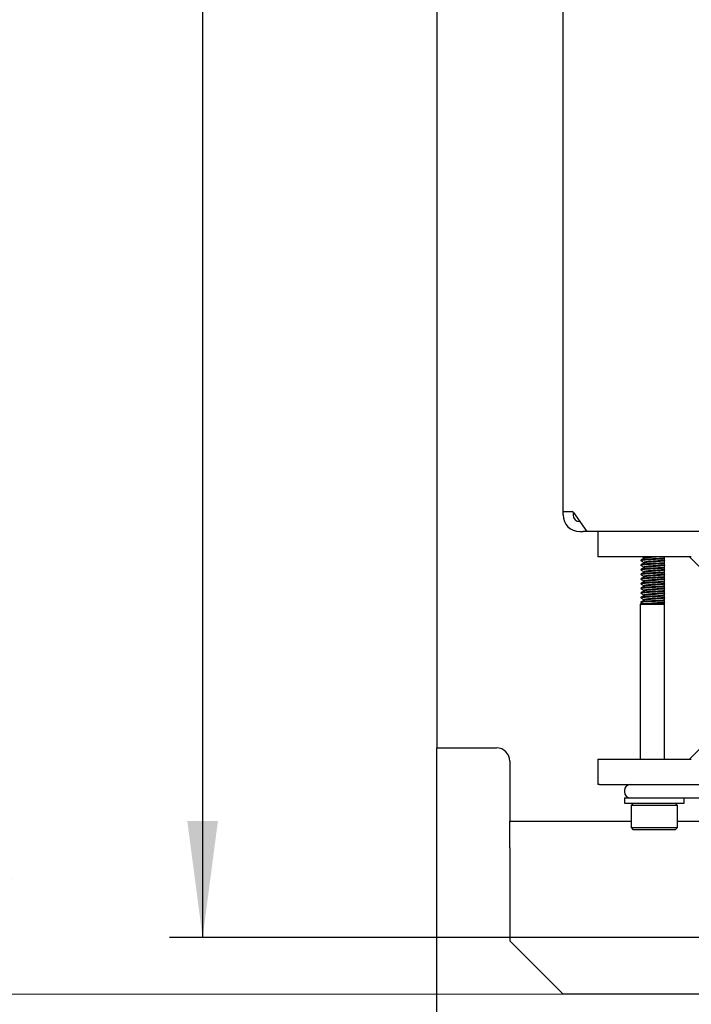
# Model space of a CAD drawing. Header units: millimetres. Extents: x 16 to 577, y 6 to 416.
# Tile 13 of 119: x 56 to 76, y 231 to 261. Entities that reach past the tile are written whole.
import ezdxf

# ---------------------------------------------------------------- set-up
doc = ezdxf.new("R2010")
doc.units = ezdxf.units.MM
doc.layers.add('SLD-0', color=7, linetype='Continuous')
doc.styles.add('SLDTEXTSTYLE0', font='TXT', dxfattribs={"width": 0.605})
doc.dimstyles.new('SLDDIMSTYLE0', dxfattribs={"dimtxt": 3.5, "dimasz": 3.5, "dimexe": 0, "dimexo": 0.0625, "dimgap": 0.875, "dimtad": 1, "dimlfac": 5, "dimrnd": 1e-09, "dimzin": 12, "dimdsep": 46, "dimtxsty": 'SLDTEXTSTYLE0', "dimsah": 1, "dimcen": 0.09, "dimadec": 0, "dimazin": 3, "dimtfac": 1, "dimtofl": 0, "dimtmove": 0, "dimatfit": 3, "dimfxl": 1, "dimfrac": 2, "dimtolj": 1, "dimtzin": 12, "dimarcsym": 0})
doc.dimstyles.new('SLDDIMSTYLE2', dxfattribs={"dimtxt": 3.5, "dimasz": 3.5, "dimexe": 0, "dimexo": 0.0625, "dimgap": 0.875, "dimtad": 1, "dimdec": 0, "dimlfac": 5, "dimrnd": 1e-09, "dimzin": 12, "dimdsep": 46, "dimtxsty": 'SLDTEXTSTYLE0', "dimsah": 1, "dimcen": 0.09, "dimadec": 0, "dimazin": 3, "dimtfac": 1, "dimtofl": 0, "dimtmove": 0, "dimatfit": 3, "dimfxl": 1, "dimfrac": 2, "dimtolj": 1, "dimtzin": 12, "dimarcsym": 0})

# ---------------------------------------------------------------- blocks, each defined once
blk = doc.blocks.new('_D')
at = {"color": 7, "linetype": 'Continuous', "lineweight": 0}
for p, q in [((72.318, 339.659), (54.302, 339.659)), ((55.302, 339.659), (55.302, 231.659)), ((72.318, 231.659), (54.302, 231.659))]:
    blk.add_line(p, q, dxfattribs=at)
at = {"color": 7, "linetype": 'Continuous', "lineweight": 18}
for points in [[(55.302, 339.659), (54.842, 336.159), (55.762, 336.159)], [(55.302, 231.659), (55.762, 235.159), (54.842, 235.159)]]:
    blk.add_solid(points, dxfattribs=at)
at = {"color": 7, "linetype": 'Continuous', "lineweight": 18, "insert": (50.79, 281.649), "char_height": 3.5, "attachment_point": 1, "rotation": 90, "style": 'SLDTEXTSTYLE0'}
blk.add_mtext('540', dxfattribs=at)
blk = doc.blocks.new('_D_7')
at = {"layer": 'SLD-0'}
for p, q in [((68.518, 239.059), (68.518, 204.087)), ((208.518, 239.059), (208.518, 204.087)), ((68.518, 205.087), (208.518, 205.087))]:
    blk.add_line(p, q, dxfattribs=at)
for points in [[(68.518, 205.087), (72.018, 204.627), (72.018, 205.547)], [(208.518, 205.087), (205.018, 205.547), (205.018, 204.627)]]:
    blk.add_solid(points, dxfattribs=at)
at = {"layer": 'SLD-0', "insert": (134.508, 209.599), "char_height": 3.5, "attachment_point": 1, "style": 'SLDTEXTSTYLE0'}
blk.add_mtext('700', dxfattribs=at)
blk = doc.blocks.new('_D_9')
at = {"layer": 'SLD-0'}
for p, q in [((96.918, 337.259), (60.482, 337.259)), ((61.482, 337.259), (61.482, 233.359)), ((76.918, 233.359), (60.482, 233.359))]:
    blk.add_line(p, q, dxfattribs=at)
for points in [[(61.482, 337.259), (61.022, 333.759), (61.942, 333.759)], [(61.482, 233.359), (61.942, 236.859), (61.022, 236.859)]]:
    blk.add_solid(points, dxfattribs=at)
at = {"layer": 'SLD-0', "insert": (56.97, 281.299), "char_height": 3.5, "attachment_point": 1, "rotation": 90, "style": 'SLDTEXTSTYLE0'}
blk.add_mtext('520', dxfattribs=at)

msp = doc.modelspace()

# ---------------------------------------------------------------- linework, layer by layer
at = {"color": 7, "linetype": 'Continuous', "lineweight": 25}
for p, q in [((72.3184, 246.0594), (72.3184, 329.6594)), ((68.5184, 264.5594), (68.5184, 239.0594)), ((72.3285, 246.1594), (72.4648, 246.1594)), ((72.4648, 246.1594), (72.577, 246.1594)), ((72.627, 246.1301), (73.0305, 245.5594)), ((73.0184, 245.5765), (73.0184, 245.5594)), ((72.8184, 245.5594), (72.9184, 245.5594)), ((73.0184, 245.5594), (72.9184, 245.5594)), ((73.0305, 245.5594), (73.0184, 245.5594)), ((81.4374, 245.5594), (73.0305, 245.5594)), ((73.3632, 245.5594), (73.3632, 244.7994)), ((73.4115, 244.7994), (73.3632, 244.7994)), ((76.1736, 244.7994), (73.4115, 244.7994)), ((74.6604, 244.7044), (74.6604, 244.6869)), ((74.7513, 244.7744), (74.7513, 244.7584)), ((75.3594, 244.7994), (75.3594, 238.7194)), ((76.1184, 244.7994), (76.6184, 244.2994)), ((74.6604, 244.5644), (74.6604, 244.5469)), ((74.6604, 244.4244), (74.6604, 244.4069)), ((74.7513, 244.6344), (74.7513, 244.6184)), ((74.7513, 244.4944), (74.7513, 244.4784)), ((74.6604, 244.2844), (74.6604, 244.2669)), ((74.6604, 244.1444), (74.6604, 244.1269)), ((74.7513, 244.3544), (74.7513, 244.3384)), ((74.7513, 244.2144), (74.7513, 244.1984)), ((74.6604, 244.0044), (74.6604, 243.9869)), ((74.6604, 243.8644), (74.6604, 243.8469)), ((74.7513, 244.0744), (74.7513, 244.0584)), ((74.7513, 243.9344), (74.7513, 243.9184)), ((74.7513, 243.7944), (74.7513, 243.7784)), ((74.6604, 243.7244), (74.6604, 243.7069)), ((74.6604, 243.5844), (74.6604, 243.5669)), ((74.7513, 243.6544), (74.7513, 243.6384)), ((74.7513, 243.5144), (74.7513, 243.4984)), ((74.7011, 243.3994), (74.635, 243.3754)), ((74.635, 243.3754), (74.635, 238.7194)), ((74.635, 243.3754), (75.3594, 243.3754)), ((74.6604, 243.4444), (74.6604, 243.4269)), ((74.6624, 243.4246), (74.708, 243.3981)), ((74.7011, 243.3994), (75.3594, 243.3994)), ((68.5184, 239.0594), (70.1184, 239.0594)), ((70.1184, 239.0594), (70.3184, 239.0594)), ((76.6184, 239.2194), (76.1184, 238.7194)), ((70.7184, 238.6594), (70.7184, 238.4594)), ((73.3632, 238.7194), (73.3632, 237.9594)), ((73.3632, 238.7194), (73.4115, 238.7194)), ((73.4115, 238.7194), (76.1736, 238.7194)), ((70.7184, 238.4594), (70.7184, 236.8594)), ((73.4115, 237.9594), (73.3632, 237.9594)), ((73.4115, 237.9594), (81.0727, 237.9594)), ((74.1604, 237.7794), (74.1604, 237.7394)), ((74.1604, 237.5594), (74.1604, 237.3994)), ((74.1604, 237.5594), (75.8577, 237.5594)), ((74.1604, 237.3994), (75.9604, 237.3994)), ((74.4304, 237.3994), (74.3604, 237.3294)), ((74.3604, 237.3294), (74.3604, 236.6694)), ((75.7604, 237.3294), (74.3604, 237.3294)), ((75.7604, 237.3294), (75.6904, 237.3994)), ((75.7604, 236.6694), (75.7604, 237.3294)), ((75.8577, 237.5594), (75.9806, 237.5594)), ((75.9604, 237.3994), (75.9604, 237.5594)), ((75.9806, 237.5594), (76.8808, 237.5594)), ((70.7184, 236.8594), (74.3604, 236.8594)), ((70.7184, 236.0594), (70.7184, 236.8594)), ((75.7604, 236.8594), (77.9657, 236.8594)), ((74.3604, 236.6694), (74.4304, 236.5994)), ((74.3604, 236.6694), (75.7604, 236.6694)), ((75.6904, 236.5994), (74.4304, 236.5994)), ((75.6904, 236.5994), (75.7604, 236.6694)), ((70.7184, 236.0594), (70.7184, 233.2594)), ((72.3184, 231.6594), (70.7184, 233.2594)), ((76.8184, 231.6594), (72.3184, 231.6594))]:
    msp.add_line(p, q, dxfattribs=at)
for centre, radius, start, end in [((72.5739, 246.0968), 0.0626, 32.07472, 87.2029), ((72.8184, 246.0594), 0.5, 180, 270), ((72.8184, 246.0594), 0.2, 180, 270), ((70.3184, 238.6594), 0.4, 0, 90), ((74.3404, 237.7794), 0.18, 90, 180), ((74.3404, 237.7394), 0.18, 180, 270)]:
    msp.add_arc(centre, radius, start, end, dxfattribs=at)
for points, knots in [([(72.3184, 246.0594), (72.3184, 246.0706), (72.3184, 246.0931), (72.3187, 246.123), (72.3202, 246.1456), (72.3235, 246.1576), (72.3271, 246.1589), (72.3285, 246.1594)], [0, 0, 0, 0, 0.2137492, 0.4275077, 0.6408842, 0.8527888, 1, 1, 1, 1]), ([(72.622, 246.136), (72.621, 246.1304), (72.6186, 246.1178), (72.6184, 246.0906), (72.6184, 246.0697), (72.6184, 246.0594)], [0, 0, 0, 0, 0.2860622, 0.6493317, 1, 1, 1, 1]), ([(75.3594, 244.7411), (75.3546, 244.7407), (75.3214, 244.7374), (75.215, 244.7303), (75.0611, 244.7219), (74.9032, 244.7134), (74.7696, 244.7039), (74.6843, 244.696), (74.6499, 244.6891), (74.6653, 244.6853), (74.6684, 244.6846)], [0, 0, 0, 0, 0.0265765, 0.1847068, 0.3387875, 0.4928683, 0.6509986, 0.8028678, 0.9596251, 1, 1, 1, 1]), ([(75.3594, 244.7586), (75.3546, 244.7582), (75.3214, 244.7549), (75.2149, 244.7478), (75.0612, 244.7394), (74.9027, 244.7309), (74.7712, 244.7214), (74.6786, 244.7135), (74.6665, 244.7075), (74.6604, 244.7044)], [0, 0, 0, 0, 0.0276947, 0.1924781, 0.3530416, 0.513605, 0.6783884, 0.8366474, 1, 1, 1, 1]), ([(74.7532, 244.7595), (74.738, 244.7506), (74.7075, 244.7328), (74.677, 244.7151), (74.6617, 244.7063)], [0, 0, 0, 0, 0.4996817, 1, 1, 1, 1]), ([(74.6624, 244.6846), (74.6776, 244.6757), (74.7073, 244.6585), (74.7369, 244.6413), (74.7513, 244.6329)], [0, 0, 0, 0, 0.5133997, 1, 1, 1, 1]), ([(74.7058, 244.7994), (74.7065, 244.7989), (74.7217, 244.7901), (74.7369, 244.7813), (74.7513, 244.7729)], [0, 0, 0, 0, 0.0510382, 1, 1, 1, 1]), ([(74.927, 244.7994), (74.8967, 244.7967), (74.8318, 244.791), (74.7657, 244.7835), (74.7562, 244.7775), (74.7513, 244.7744)], [0, 0, 0, 0, 0.3018629, 0.6453793, 1, 1, 1, 1]), ([(75.3636, 244.7018), (75.3592, 244.6996), (75.3492, 244.6944), (75.2826, 244.6873), (75.1822, 244.6778), (75.0604, 244.6694), (74.9387, 244.6609), (74.8369, 244.6514), (74.7654, 244.6435), (74.7561, 244.6375), (74.7513, 244.6344)], [0, 0, 0, 0, 0.098022, 0.220979, 0.3530147, 0.4816545, 0.6102944, 0.7423301, 0.8691158, 1, 1, 1, 1]), ([(75.1634, 244.7994), (75.1293, 244.7969), (75.0563, 244.7915), (74.9384, 244.7835), (74.8374, 244.7739), (74.7701, 244.7667), (74.7612, 244.7614), (74.7573, 244.7591)], [0, 0, 0, 0, 0.1884754, 0.403452, 0.6241036, 0.8359817, 1, 1, 1, 1]), ([(75.3636, 244.6891), (75.3659, 244.6884), (75.3775, 244.6846), (75.351, 244.6777), (75.2851, 244.6699), (75.1818, 244.6603), (75.0605, 244.6519), (74.9386, 244.6434), (74.8373, 244.6339), (74.7701, 244.6267), (74.7612, 244.6214), (74.7573, 244.6191)], [0, 0, 0, 0, 0.031623, 0.1578691, 0.280162, 0.4075188, 0.5316001, 0.6556813, 0.7830382, 0.9053311, 1, 1, 1, 1]), ([(75.3594, 244.6011), (75.3546, 244.6007), (75.3214, 244.5974), (75.215, 244.5903), (75.0611, 244.5819), (74.9032, 244.5734), (74.7696, 244.5639), (74.6843, 244.556), (74.6499, 244.5491), (74.6653, 244.5453), (74.6684, 244.5446)], [0, 0, 0, 0, 0.0265765, 0.1847068, 0.3387875, 0.4928683, 0.6509986, 0.8028678, 0.9596251, 1, 1, 1, 1]), ([(75.3594, 244.4611), (75.3546, 244.4607), (75.3214, 244.4574), (75.215, 244.4503), (75.0611, 244.4419), (74.9032, 244.4334), (74.7696, 244.4239), (74.6843, 244.416), (74.6499, 244.4091), (74.6653, 244.4053), (74.6684, 244.4046)], [0, 0, 0, 0, 0.0265765, 0.1847068, 0.3387875, 0.4928683, 0.6509986, 0.8028678, 0.9596251, 1, 1, 1, 1]), ([(75.3594, 244.6186), (75.3546, 244.6182), (75.3214, 244.6149), (75.2149, 244.6078), (75.0612, 244.5994), (74.9027, 244.5909), (74.7712, 244.5814), (74.6786, 244.5735), (74.6665, 244.5675), (74.6604, 244.5644)], [0, 0, 0, 0, 0.0276947, 0.1924781, 0.3530416, 0.513605, 0.6783884, 0.8366474, 1, 1, 1, 1]), ([(75.3594, 244.4786), (75.3546, 244.4782), (75.3214, 244.4749), (75.2149, 244.4678), (75.0612, 244.4594), (74.9027, 244.4509), (74.7712, 244.4414), (74.6786, 244.4335), (74.6665, 244.4275), (74.6604, 244.4244)], [0, 0, 0, 0, 0.0276947, 0.1924781, 0.3530416, 0.513605, 0.6783884, 0.8366474, 1, 1, 1, 1]), ([(74.7532, 244.6195), (74.738, 244.6106), (74.7075, 244.5928), (74.677, 244.5751), (74.6617, 244.5663)], [0, 0, 0, 0, 0.4996817, 1, 1, 1, 1]), ([(74.7532, 244.4795), (74.738, 244.4706), (74.7075, 244.4528), (74.677, 244.4351), (74.6617, 244.4263)], [0, 0, 0, 0, 0.4996817, 1, 1, 1, 1]), ([(74.6624, 244.5446), (74.6776, 244.5357), (74.7073, 244.5185), (74.7369, 244.5013), (74.7513, 244.4929)], [0, 0, 0, 0, 0.5133997, 1, 1, 1, 1]), ([(74.6624, 244.4046), (74.6776, 244.3957), (74.7073, 244.3785), (74.7369, 244.3613), (74.7513, 244.3529)], [0, 0, 0, 0, 0.5133997, 1, 1, 1, 1]), ([(75.3636, 244.5618), (75.3592, 244.5596), (75.3492, 244.5544), (75.2826, 244.5473), (75.1822, 244.5378), (75.0604, 244.5294), (74.9387, 244.5209), (74.8369, 244.5114), (74.7654, 244.5035), (74.7561, 244.4975), (74.7513, 244.4944)], [0, 0, 0, 0, 0.098022, 0.220979, 0.3530147, 0.4816545, 0.6102944, 0.7423301, 0.8691158, 1, 1, 1, 1]), ([(75.3636, 244.4218), (75.3592, 244.4196), (75.3492, 244.4144), (75.2826, 244.4073), (75.1822, 244.3978), (75.0604, 244.3894), (74.9387, 244.3809), (74.8369, 244.3714), (74.7654, 244.3635), (74.7561, 244.3575), (74.7513, 244.3544)], [0, 0, 0, 0, 0.098022, 0.220979, 0.3530147, 0.4816545, 0.6102944, 0.7423301, 0.8691158, 1, 1, 1, 1]), ([(75.3636, 244.5491), (75.3659, 244.5484), (75.3775, 244.5446), (75.351, 244.5377), (75.2851, 244.5299), (75.1818, 244.5203), (75.0605, 244.5119), (74.9386, 244.5034), (74.8373, 244.4939), (74.7701, 244.4867), (74.7612, 244.4814), (74.7573, 244.4791)], [0, 0, 0, 0, 0.031623, 0.1578691, 0.280162, 0.4075188, 0.5316001, 0.6556813, 0.7830382, 0.9053311, 1, 1, 1, 1]), ([(75.3636, 244.4091), (75.3659, 244.4084), (75.3775, 244.4046), (75.351, 244.3977), (75.2851, 244.3899), (75.1818, 244.3803), (75.0605, 244.3719), (74.9386, 244.3634), (74.8373, 244.3539), (74.7701, 244.3467), (74.7612, 244.3414), (74.7573, 244.3391)], [0, 0, 0, 0, 0.031623, 0.1578691, 0.280162, 0.4075188, 0.5316001, 0.6556813, 0.7830382, 0.9053311, 1, 1, 1, 1]), ([(75.3594, 244.3211), (75.3546, 244.3207), (75.3214, 244.3174), (75.215, 244.3103), (75.0611, 244.3019), (74.9032, 244.2934), (74.7696, 244.2839), (74.6843, 244.276), (74.6499, 244.2691), (74.6653, 244.2653), (74.6684, 244.2646)], [0, 0, 0, 0, 0.0265765, 0.1847068, 0.3387875, 0.4928683, 0.6509986, 0.8028678, 0.9596251, 1, 1, 1, 1]), ([(75.3594, 244.1811), (75.3546, 244.1807), (75.3214, 244.1774), (75.215, 244.1703), (75.0611, 244.1619), (74.9032, 244.1534), (74.7696, 244.1439), (74.6843, 244.136), (74.6499, 244.1291), (74.6653, 244.1253), (74.6684, 244.1246)], [0, 0, 0, 0, 0.0265765, 0.1847068, 0.3387875, 0.4928683, 0.6509986, 0.8028678, 0.9596251, 1, 1, 1, 1]), ([(75.3594, 244.3386), (75.3546, 244.3382), (75.3214, 244.3349), (75.2149, 244.3278), (75.0612, 244.3194), (74.9027, 244.3109), (74.7712, 244.3014), (74.6786, 244.2935), (74.6665, 244.2875), (74.6604, 244.2844)], [0, 0, 0, 0, 0.0276947, 0.1924781, 0.3530416, 0.513605, 0.6783884, 0.8366474, 1, 1, 1, 1]), ([(75.3594, 244.1986), (75.3546, 244.1982), (75.3214, 244.1949), (75.2149, 244.1878), (75.0612, 244.1794), (74.9027, 244.1709), (74.7712, 244.1614), (74.6786, 244.1535), (74.6665, 244.1475), (74.6604, 244.1444)], [0, 0, 0, 0, 0.02769471, 0.19247809, 0.35304156, 0.51360502, 0.67838841, 0.83664736, 1, 1, 1, 1]), ([(74.7532, 244.3395), (74.738, 244.3306), (74.7075, 244.3128), (74.677, 244.2951), (74.6617, 244.2863)], [0, 0, 0, 0, 0.4996817, 1, 1, 1, 1]), ([(74.7532, 244.1995), (74.738, 244.1906), (74.7075, 244.1728), (74.677, 244.1551), (74.6617, 244.1463)], [0, 0, 0, 0, 0.4996817, 1, 1, 1, 1]), ([(74.6624, 244.2646), (74.6776, 244.2557), (74.7073, 244.2385), (74.7369, 244.2213), (74.7513, 244.2129)], [0, 0, 0, 0, 0.5133997, 1, 1, 1, 1]), ([(74.6624, 244.1246), (74.6776, 244.1157), (74.7073, 244.0985), (74.7369, 244.0813), (74.7513, 244.0729)], [0, 0, 0, 0, 0.51339973, 1, 1, 1, 1]), ([(75.3636, 244.2818), (75.3592, 244.2796), (75.3492, 244.2744), (75.2826, 244.2673), (75.1822, 244.2578), (75.0604, 244.2494), (74.9387, 244.2409), (74.8369, 244.2314), (74.7654, 244.2235), (74.7561, 244.2175), (74.7513, 244.2144)], [0, 0, 0, 0, 0.098022, 0.220979, 0.3530147, 0.4816545, 0.6102944, 0.7423301, 0.8691158, 1, 1, 1, 1]), ([(75.3636, 244.1418), (75.3592, 244.1396), (75.3492, 244.1344), (75.2826, 244.1273), (75.1822, 244.1178), (75.0604, 244.1094), (74.9387, 244.1009), (74.8369, 244.0914), (74.7654, 244.0835), (74.7561, 244.0775), (74.7513, 244.0744)], [0, 0, 0, 0, 0.098022, 0.220979, 0.3530147, 0.4816545, 0.6102944, 0.7423301, 0.8691158, 1, 1, 1, 1]), ([(75.3636, 244.2691), (75.3659, 244.2684), (75.3775, 244.2646), (75.351, 244.2577), (75.2851, 244.2499), (75.1818, 244.2403), (75.0605, 244.2319), (74.9386, 244.2234), (74.8373, 244.2139), (74.7701, 244.2067), (74.7612, 244.2014), (74.7573, 244.1991)], [0, 0, 0, 0, 0.031623, 0.1578691, 0.280162, 0.4075188, 0.5316001, 0.6556813, 0.7830382, 0.9053311, 1, 1, 1, 1]), ([(75.3636, 244.1291), (75.3659, 244.1284), (75.3775, 244.1246), (75.351, 244.1177), (75.2851, 244.1099), (75.1818, 244.1003), (75.0605, 244.0919), (74.9386, 244.0834), (74.8373, 244.0739), (74.7701, 244.0667), (74.7612, 244.0614), (74.7573, 244.0591)], [0, 0, 0, 0, 0.031623, 0.1578691, 0.280162, 0.4075188, 0.5316001, 0.6556813, 0.7830382, 0.9053311, 1, 1, 1, 1]), ([(75.3594, 244.0411), (75.3546, 244.0407), (75.3214, 244.0374), (75.215, 244.0303), (75.0611, 244.0219), (74.9032, 244.0134), (74.7696, 244.0039), (74.6843, 243.996), (74.6499, 243.9891), (74.6653, 243.9853), (74.6684, 243.9846)], [0, 0, 0, 0, 0.0265765, 0.1847068, 0.3387875, 0.4928683, 0.6509986, 0.8028678, 0.9596251, 1, 1, 1, 1]), ([(75.3594, 243.9011), (75.3546, 243.9007), (75.3214, 243.8974), (75.215, 243.8903), (75.0611, 243.8819), (74.9032, 243.8734), (74.7696, 243.8639), (74.6843, 243.856), (74.6499, 243.8491), (74.6653, 243.8453), (74.6684, 243.8446)], [0, 0, 0, 0, 0.02657654, 0.18470681, 0.33878755, 0.49286828, 0.65099856, 0.80286783, 0.95962512, 1, 1, 1, 1]), ([(75.3594, 244.0586), (75.3546, 244.0582), (75.3214, 244.0549), (75.2149, 244.0478), (75.0612, 244.0394), (74.9027, 244.0309), (74.7712, 244.0214), (74.6786, 244.0135), (74.6665, 244.0075), (74.6604, 244.0044)], [0, 0, 0, 0, 0.0276947, 0.1924781, 0.3530416, 0.513605, 0.6783884, 0.8366474, 1, 1, 1, 1]), ([(75.3594, 243.9186), (75.3546, 243.9182), (75.3214, 243.9149), (75.2149, 243.9078), (75.0612, 243.8994), (74.9027, 243.8909), (74.7712, 243.8814), (74.6786, 243.8735), (74.6665, 243.8675), (74.6604, 243.8644)], [0, 0, 0, 0, 0.0276947, 0.1924781, 0.3530416, 0.513605, 0.6783884, 0.8366474, 1, 1, 1, 1]), ([(74.7532, 244.0595), (74.738, 244.0506), (74.7075, 244.0328), (74.677, 244.0151), (74.6617, 244.0063)], [0, 0, 0, 0, 0.4996817, 1, 1, 1, 1]), ([(74.7532, 243.9195), (74.738, 243.9106), (74.7075, 243.8928), (74.677, 243.8751), (74.6617, 243.8663)], [0, 0, 0, 0, 0.4996817, 1, 1, 1, 1]), ([(74.6624, 243.9846), (74.6776, 243.9757), (74.7073, 243.9585), (74.7369, 243.9413), (74.7513, 243.9329)], [0, 0, 0, 0, 0.5133997, 1, 1, 1, 1]), ([(74.6624, 243.8446), (74.6776, 243.8357), (74.7073, 243.8185), (74.7369, 243.8013), (74.7513, 243.7929)], [0, 0, 0, 0, 0.5133997, 1, 1, 1, 1]), ([(75.3636, 244.0018), (75.3592, 243.9996), (75.3492, 243.9944), (75.2826, 243.9873), (75.1822, 243.9778), (75.0604, 243.9694), (74.9387, 243.9609), (74.8369, 243.9514), (74.7654, 243.9435), (74.7561, 243.9375), (74.7513, 243.9344)], [0, 0, 0, 0, 0.098022, 0.220979, 0.3530147, 0.4816545, 0.6102944, 0.7423301, 0.8691158, 1, 1, 1, 1]), ([(75.3636, 243.8618), (75.3592, 243.8596), (75.3492, 243.8544), (75.2826, 243.8473), (75.1822, 243.8378), (75.0604, 243.8294), (74.9387, 243.8209), (74.8369, 243.8114), (74.7654, 243.8035), (74.7561, 243.7975), (74.7513, 243.7944)], [0, 0, 0, 0, 0.098022, 0.220979, 0.3530147, 0.4816545, 0.6102944, 0.7423301, 0.8691158, 1, 1, 1, 1]), ([(75.3636, 243.9891), (75.3659, 243.9884), (75.3775, 243.9846), (75.351, 243.9777), (75.2851, 243.9699), (75.1818, 243.9603), (75.0605, 243.9519), (74.9386, 243.9434), (74.8373, 243.9339), (74.7701, 243.9267), (74.7612, 243.9214), (74.7573, 243.9191)], [0, 0, 0, 0, 0.031623, 0.1578691, 0.280162, 0.4075188, 0.5316001, 0.6556813, 0.7830382, 0.9053311, 1, 1, 1, 1]), ([(75.3636, 243.8491), (75.3659, 243.8484), (75.3775, 243.8446), (75.351, 243.8377), (75.2851, 243.8299), (75.1818, 243.8203), (75.0605, 243.8119), (74.9386, 243.8034), (74.8373, 243.7939), (74.7701, 243.7867), (74.7612, 243.7814), (74.7573, 243.7791)], [0, 0, 0, 0, 0.031623, 0.1578691, 0.280162, 0.4075188, 0.5316001, 0.6556813, 0.7830382, 0.9053311, 1, 1, 1, 1]), ([(75.3594, 243.7611), (75.3546, 243.7607), (75.3214, 243.7574), (75.215, 243.7503), (75.0611, 243.7419), (74.9032, 243.7334), (74.7696, 243.7239), (74.6843, 243.716), (74.6499, 243.7091), (74.6653, 243.7053), (74.6684, 243.7046)], [0, 0, 0, 0, 0.0265765, 0.1847068, 0.3387875, 0.4928683, 0.6509986, 0.8028678, 0.9596251, 1, 1, 1, 1]), ([(75.3594, 243.6211), (75.3546, 243.6207), (75.3214, 243.6174), (75.215, 243.6103), (75.0611, 243.6019), (74.9032, 243.5934), (74.7696, 243.5839), (74.6843, 243.576), (74.6499, 243.5691), (74.6653, 243.5653), (74.6684, 243.5646)], [0, 0, 0, 0, 0.0265765, 0.1847068, 0.3387875, 0.4928683, 0.6509986, 0.8028678, 0.9596251, 1, 1, 1, 1]), ([(75.3594, 243.7786), (75.3546, 243.7782), (75.3214, 243.7749), (75.2149, 243.7678), (75.0612, 243.7594), (74.9027, 243.7509), (74.7712, 243.7414), (74.6786, 243.7335), (74.6665, 243.7275), (74.6604, 243.7244)], [0, 0, 0, 0, 0.02769471, 0.19247809, 0.35304156, 0.51360502, 0.67838841, 0.83664736, 1, 1, 1, 1]), ([(75.3594, 243.6386), (75.3546, 243.6382), (75.3214, 243.6349), (75.2149, 243.6278), (75.0612, 243.6194), (74.9027, 243.6109), (74.7712, 243.6014), (74.6786, 243.5935), (74.6665, 243.5875), (74.6604, 243.5844)], [0, 0, 0, 0, 0.0276947, 0.1924781, 0.3530416, 0.513605, 0.6783884, 0.8366474, 1, 1, 1, 1]), ([(75.3594, 243.4986), (75.3546, 243.4982), (75.3214, 243.4949), (75.2149, 243.4878), (75.0612, 243.4794), (74.9027, 243.4709), (74.7712, 243.4614), (74.6786, 243.4535), (74.6665, 243.4475), (74.6604, 243.4444)], [0, 0, 0, 0, 0.0276947, 0.1924781, 0.3530416, 0.513605, 0.6783884, 0.8366474, 1, 1, 1, 1]), ([(74.7532, 243.7795), (74.738, 243.7706), (74.7075, 243.7528), (74.677, 243.7351), (74.6617, 243.7263)], [0, 0, 0, 0, 0.4996817, 1, 1, 1, 1]), ([(74.7532, 243.6395), (74.738, 243.6306), (74.7075, 243.6128), (74.677, 243.5951), (74.6617, 243.5863)], [0, 0, 0, 0, 0.4996817, 1, 1, 1, 1]), ([(74.7532, 243.4995), (74.738, 243.4906), (74.7075, 243.4728), (74.677, 243.4551), (74.6617, 243.4463)], [0, 0, 0, 0, 0.4996817, 1, 1, 1, 1]), ([(74.6624, 243.7046), (74.6776, 243.6957), (74.7073, 243.6785), (74.7369, 243.6613), (74.7513, 243.6529)], [0, 0, 0, 0, 0.5133997, 1, 1, 1, 1]), ([(74.6624, 243.5646), (74.6776, 243.5557), (74.7073, 243.5385), (74.7369, 243.5213), (74.7513, 243.5129)], [0, 0, 0, 0, 0.5133997, 1, 1, 1, 1]), ([(75.3636, 243.7218), (75.3592, 243.7196), (75.3492, 243.7144), (75.2826, 243.7073), (75.1822, 243.6978), (75.0604, 243.6894), (74.9387, 243.6809), (74.8369, 243.6714), (74.7654, 243.6635), (74.7561, 243.6575), (74.7513, 243.6544)], [0, 0, 0, 0, 0.098022, 0.220979, 0.3530147, 0.4816545, 0.6102944, 0.7423301, 0.8691158, 1, 1, 1, 1]), ([(75.3636, 243.5818), (75.3592, 243.5796), (75.3492, 243.5744), (75.2826, 243.5673), (75.1822, 243.5578), (75.0604, 243.5494), (74.9387, 243.5409), (74.8369, 243.5314), (74.7654, 243.5235), (74.7561, 243.5175), (74.7513, 243.5144)], [0, 0, 0, 0, 0.098022, 0.220979, 0.3530147, 0.4816545, 0.6102944, 0.7423301, 0.8691158, 1, 1, 1, 1]), ([(75.3636, 243.7091), (75.3659, 243.7084), (75.3775, 243.7046), (75.351, 243.6977), (75.2851, 243.6899), (75.1818, 243.6803), (75.0605, 243.6719), (74.9386, 243.6634), (74.8373, 243.6539), (74.7701, 243.6467), (74.7612, 243.6414), (74.7573, 243.6391)], [0, 0, 0, 0, 0.031623, 0.1578691, 0.280162, 0.4075188, 0.5316001, 0.6556813, 0.7830382, 0.9053311, 1, 1, 1, 1]), ([(75.3636, 243.5691), (75.3659, 243.5684), (75.3775, 243.5646), (75.351, 243.5577), (75.2851, 243.5499), (75.1818, 243.5403), (75.0605, 243.5319), (74.9386, 243.5234), (74.8373, 243.5139), (74.7701, 243.5067), (74.7612, 243.5014), (74.7573, 243.4991)], [0, 0, 0, 0, 0.031623, 0.15786909, 0.280162, 0.40751882, 0.53160008, 0.65568133, 0.78303816, 0.90533107, 1, 1, 1, 1]), ([(75.3594, 243.4811), (75.3546, 243.4807), (75.3214, 243.4774), (75.215, 243.4703), (75.0611, 243.4619), (74.9032, 243.4534), (74.7696, 243.4439), (74.6843, 243.436), (74.6499, 243.4291), (74.6653, 243.4253), (74.6684, 243.4246)], [0, 0, 0, 0, 0.0265765, 0.1847068, 0.3387875, 0.4928683, 0.6509986, 0.8028678, 0.9596251, 1, 1, 1, 1]), ([(75.3636, 243.4418), (75.3592, 243.4396), (75.3492, 243.4344), (75.2826, 243.4273), (75.1821, 243.4178), (75.0605, 243.4094), (74.9733, 243.4034), (74.9312, 243.3999), (74.9254, 243.3994)], [0, 0, 0, 0, 0.1553486, 0.350215, 0.5594697, 0.7633424, 0.9672151, 1, 1, 1, 1]), ([(75.3636, 243.4291), (75.3659, 243.4284), (75.3775, 243.4246), (75.351, 243.4177), (75.2852, 243.4099), (75.2118, 243.4031), (75.1691, 243.3997), (75.1647, 243.3994)], [0, 0, 0, 0, 0.0749043, 0.3739389, 0.6636098, 0.9652754, 1, 1, 1, 1])]:
    msp.add_open_spline(points, degree=3, knots=knots, dxfattribs=at)

# ---------------------------------------------------------------- dimensions: what is measured, and where the dimension line sits
at = {"color": 7, "linetype": 'Continuous', "lineweight": 18}
dim = msp.add_linear_dim(base=(55.3018, 231.6594), p1=(72.3184, 339.6594), p2=(72.3184, 231.6594), angle=90, dimstyle='SLDDIMSTYLE0', dxfattribs=at)
dim.commit()
dim.dimension.update_dxf_attribs({"geometry": '_D', "text_midpoint": (55.3018, 285.6594), "dimtype": 160})
at = {"layer": 'SLD-0'}
dim = msp.add_linear_dim(base=(61.481985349, 233.3593881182), p1=(96.9183949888, 337.2593881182), p2=(76.9183949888, 233.3593881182), angle=90, dimstyle='SLDDIMSTYLE2', dxfattribs=at)
dim.commit()
dim.dimension.update_dxf_attribs({"geometry": '_D_9', "text_midpoint": (61.481985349, 285.3093881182), "dimtype": 160})
dim = msp.add_linear_dim(base=(208.5184, 205.0872), p1=(68.5184, 239.0594), p2=(208.5184, 239.0594), dimstyle='SLDDIMSTYLE0', dxfattribs=at)
dim.commit()
dim.dimension.update_dxf_attribs({"geometry": '_D_7', "text_midpoint": (138.5184, 205.0872), "dimtype": 160})

doc.saveas('drawing.dxf')
